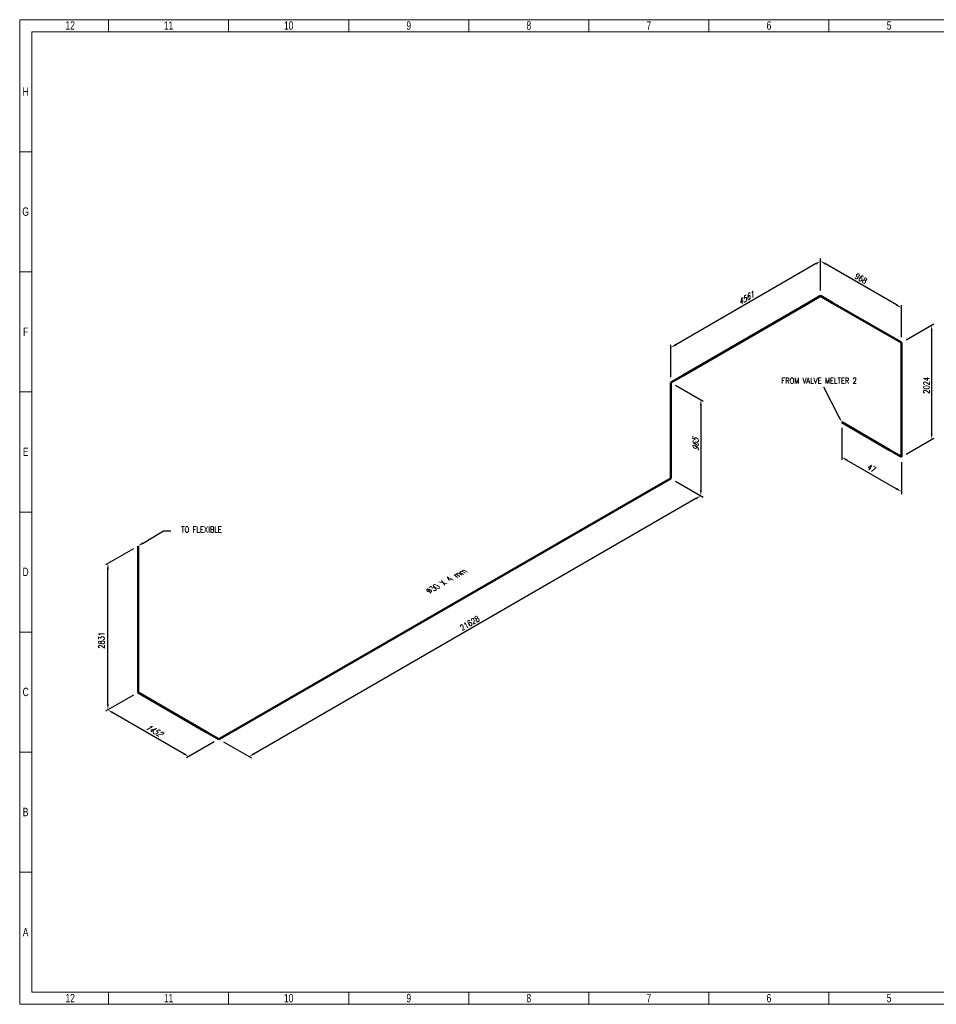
# Model space of a CAD drawing. Header units: millimetres. Extents: x 0 to 594, y 0 to 424.
# Tile 1 of 14: x 0 to 395, y 0 to 424. Entities that reach past the tile are written whole.
import ezdxf
from ezdxf import colors
from ezdxf.entities.mleader import LeaderData, LeaderLine
from ezdxf.math import Vec2, Vec3

# ---------------------------------------------------------------- set-up
doc = ezdxf.new("R2010")
doc.units = ezdxf.units.MM
doc.header["$LTSCALE"] = 0.25
doc.layers.add('Annotation', color=7, linetype='Continuous')
doc.layers.add('Dimension', color=1, linetype='Continuous')
doc.layers.add('Pipe Small Bore', color=30, linetype='Continuous', lineweight=50)
doc.styles.add('AdskIsoAnnotation', font='romans.shx', dxfattribs={"width": 0.8, "height": 1})
doc.styles.add('AdskIsoMetric', font='romans.shx', dxfattribs={"width": 0.8, "height": 2.5})
doc.styles.add('AdskIsoMetric-30', font='romans.shx', dxfattribs={"width": 0.8, "height": 2.5})
doc.styles.add('AdskIsoMetric30', font='romans.shx', dxfattribs={"width": 0.8, "oblique": 30, "height": 2.5})
doc.styles.add('SLDTEXTSTYLE3', font='TXT', dxfattribs={"width": 0.75})
doc.styles.get("Standard").update_dxf_attribs({"font": 'arial.ttf'})
doc.dimstyles.new('AdskIsoMetric', dxfattribs={"dimtxt": 2.5, "dimasz": 2.5, "dimexe": 1, "dimexo": 2, "dimgap": 0.8, "dimtad": 1, "dimdec": 0, "dimrnd": 1, "dimzin": 0, "dimdsep": 46, "dimtxsty": 'AdskIsoMetric', "dimcen": 0, "dimclrt": 7, "dimadec": 0, "dimazin": 0, "dimtfac": 1, "dimtdec": 0, "dimtmove": 1, "dimatfit": 3, "dimfxl": 1, "dimtfill": 1, "dimfrac": 2, "dimtolj": 1, "dimtzin": 0, "dimarcsym": 0})

# ---------------------------------------------------------------- blocks, each defined once
blk = doc.blocks.new('*D17')
at = {"layer": 'Defpoints', "color": 0, "transparency": 16777216}
for p in [(354.27, 250.79), (380.01, 235.93), (380.01, 220.93)]:
    blk.add_point(p, dxfattribs=at)
at = {"layer": 'Dimension', "color": 0, "lineweight": -2, "transparency": 16777216}
for p, q in [((354.27, 248.48), (354.27, 234.64)), ((356.43, 234.54), (377.84, 222.18)), ((380.01, 233.62), (380.01, 219.78))]:
    blk.add_line(p, q, dxfattribs=at)
at = {"layer": 'Dimension', "color": 0, "transparency": 16777216}
for points in [[(356.64, 234.9), (356.23, 234.18), (354.27, 235.79)], [(378.05, 222.54), (377.64, 221.82), (380.01, 220.93)]]:
    blk.add_solid(points, dxfattribs=at)
at = {"layer": 'Dimension', "color": 7, "transparency": 16777216, "insert": (367.14, 230.95), "char_height": 2.5, "attachment_point": 5, "rotation": 330, "style": 'AdskIsoMetric-30', "bg_fill": 3, "box_fill_scale": 1.1, "bg_fill_color": 256, "bg_fill_true_color": 13158600, "bg_fill_transparency": 0}
blk.add_mtext('\\A1;47', dxfattribs=at)
blk = doc.blocks.new('*D18')
at = {"layer": 'Defpoints', "color": 0, "transparency": 16777216}
for p in [(393, 292.62), (380.01, 285.12), (380.01, 235.93)]:
    blk.add_point(p, dxfattribs=at)
at = {"layer": 'Dimension', "color": 0, "lineweight": -2, "transparency": 16777216}
for p, q in [((382.01, 286.27), (394, 293.2)), ((393, 245.93), (393, 290.12)), ((382.01, 237.09), (394, 244.01))]:
    blk.add_line(p, q, dxfattribs=at)
at = {"layer": 'Dimension', "color": 0, "transparency": 16777216}
for points in [[(392.58, 290.12), (393.42, 290.12), (393, 292.62)], [(392.58, 245.93), (393.42, 245.93), (393, 243.43)]]:
    blk.add_solid(points, dxfattribs=at)
at = {"layer": 'Dimension', "color": 7, "transparency": 16777216, "insert": (390.76, 266.73), "char_height": 2.5, "attachment_point": 5, "rotation": 90, "style": 'AdskIsoMetric-30', "bg_fill": 3, "box_fill_scale": 1.1, "bg_fill_color": 256, "bg_fill_true_color": 13158600, "bg_fill_transparency": 0}
blk.add_mtext('\\A1;2024', dxfattribs=at)
blk = doc.blocks.new('*D19')
at = {"layer": 'Defpoints', "color": 0, "transparency": 16777216}
for p in [(345.13, 320.26), (345.13, 305.26), (380.01, 285.12)]:
    blk.add_point(p, dxfattribs=at)
at = {"layer": 'Dimension', "color": 0, "lineweight": -2, "transparency": 16777216}
for p, q in [((345.13, 307.57), (345.13, 321.41)), ((377.84, 301.37), (347.3, 319.01)), ((380.01, 287.43), (380.01, 301.27))]:
    blk.add_line(p, q, dxfattribs=at)
at = {"layer": 'Dimension', "color": 0, "transparency": 16777216}
for points in [[(347.5, 319.37), (347.09, 318.65), (345.13, 320.26)], [(378.05, 301.73), (377.64, 301.01), (380.01, 300.12)]]:
    blk.add_solid(points, dxfattribs=at)
at = {"layer": 'Dimension', "color": 7, "transparency": 16777216, "insert": (362.57, 312.77), "char_height": 2.5, "attachment_point": 5, "rotation": 330, "style": 'AdskIsoMetric-30', "bg_fill": 3, "box_fill_scale": 1.1, "bg_fill_color": 256, "bg_fill_true_color": 13158600, "bg_fill_transparency": 0}
blk.add_mtext('\\A1;968', dxfattribs=at)
blk = doc.blocks.new('*D20')
at = {"layer": 'Defpoints', "color": 0, "transparency": 16777216}
for p in [(345.13, 305.26), (280.55, 282.97), (280.55, 267.97)]:
    blk.add_point(p, dxfattribs=at)
at = {"layer": 'Dimension', "color": 0, "lineweight": -2, "transparency": 16777216}
for p, q in [((342.97, 319.01), (282.71, 284.22)), ((345.13, 307.57), (345.13, 321.41)), ((280.55, 270.28), (280.55, 284.12))]:
    blk.add_line(p, q, dxfattribs=at)
at = {"layer": 'Dimension', "color": 0, "transparency": 16777216}
for points in [[(342.76, 319.37), (343.17, 318.65), (345.13, 320.26)], [(282.5, 284.58), (282.92, 283.86), (280.55, 282.97)]]:
    blk.add_solid(points, dxfattribs=at)
at = {"layer": 'Dimension', "color": 7, "transparency": 16777216, "insert": (312.84, 304.2), "char_height": 2.5, "attachment_point": 5, "rotation": 30, "style": 'AdskIsoMetric30', "bg_fill": 3, "box_fill_scale": 1.1, "bg_fill_color": 256, "bg_fill_true_color": 13158600, "bg_fill_transparency": 0}
blk.add_mtext('\\A1;4561', dxfattribs=at)
blk = doc.blocks.new('*D21')
at = {"layer": 'Defpoints', "color": 0, "transparency": 16777216}
for p in [(280.55, 267.97), (280.55, 226.64), (293.54, 219.14)]:
    blk.add_point(p, dxfattribs=at)
at = {"layer": 'Dimension', "color": 0, "lineweight": -2, "transparency": 16777216}
for p, q in [((282.55, 266.81), (294.54, 259.89)), ((293.54, 257.97), (293.54, 221.64)), ((282.55, 225.49), (294.54, 218.56))]:
    blk.add_line(p, q, dxfattribs=at)
at = {"layer": 'Dimension', "color": 0, "transparency": 16777216}
for points in [[(293.12, 257.97), (293.95, 257.97), (293.54, 260.47)], [(293.12, 221.64), (293.95, 221.64), (293.54, 219.14)]]:
    blk.add_solid(points, dxfattribs=at)
at = {"layer": 'Dimension', "color": 7, "transparency": 16777216, "insert": (291.3, 241.1), "char_height": 2.5, "attachment_point": 5, "rotation": 90, "style": 'AdskIsoMetric30', "bg_fill": 3, "box_fill_scale": 1.1, "bg_fill_color": 256, "bg_fill_true_color": 13158600, "bg_fill_transparency": 0}
blk.add_mtext('\\A1;965', dxfattribs=at)
blk = doc.blocks.new('*D22')
at = {"layer": 'Defpoints', "color": 0, "transparency": 16777216}
for p in [(280.55, 226.64), (85.87, 114.24), (98.86, 106.74)]:
    blk.add_point(p, dxfattribs=at)
at = {"layer": 'Dimension', "color": 0, "lineweight": -2, "transparency": 16777216}
for p, q in [((282.55, 225.49), (294.54, 218.56)), ((291.37, 217.89), (101.02, 107.99)), ((87.87, 113.09), (99.86, 106.17))]:
    blk.add_line(p, q, dxfattribs=at)
at = {"layer": 'Dimension', "color": 0, "transparency": 16777216}
for points in [[(291.16, 218.25), (291.58, 217.53), (293.54, 219.14)], [(100.82, 108.35), (101.23, 107.63), (98.86, 106.74)]]:
    blk.add_solid(points, dxfattribs=at)
at = {"layer": 'Dimension', "color": 7, "transparency": 16777216, "insert": (193.96, 164.24), "char_height": 2.5, "attachment_point": 5, "rotation": 30, "style": 'AdskIsoMetric-30', "bg_fill": 3, "box_fill_scale": 1.1, "bg_fill_color": 256, "bg_fill_true_color": 13158600, "bg_fill_transparency": 0}
blk.add_mtext('\\A1;21628', dxfattribs=at)
blk = doc.blocks.new('*D23')
at = {"layer": 'Defpoints', "color": 0, "transparency": 16777216}
for p in [(50.99, 134.38), (38, 126.88), (85.87, 114.24)]:
    blk.add_point(p, dxfattribs=at)
at = {"layer": 'Dimension', "color": 0, "lineweight": -2, "transparency": 16777216}
for p, q in [((48.99, 133.23), (37, 126.3)), ((70.71, 107.99), (40.16, 125.63)), ((83.87, 113.09), (71.88, 106.17))]:
    blk.add_line(p, q, dxfattribs=at)
at = {"layer": 'Dimension', "color": 0, "transparency": 16777216}
for points in [[(40.37, 125.99), (39.96, 125.27), (38, 126.88)], [(70.92, 108.35), (70.51, 107.63), (72.88, 106.74)]]:
    blk.add_solid(points, dxfattribs=at)
at = {"layer": 'Dimension', "color": 7, "transparency": 16777216, "insert": (57.68, 118.11), "char_height": 2.5, "attachment_point": 5, "rotation": 330, "style": 'AdskIsoMetric30', "bg_fill": 3, "box_fill_scale": 1.1, "bg_fill_color": 256, "bg_fill_true_color": 13158600, "bg_fill_transparency": 0}
blk.add_mtext('\\A1;1452', dxfattribs=at)
blk = doc.blocks.new('*D24')
at = {"layer": 'Defpoints', "color": 0, "transparency": 16777216}
for p in [(50.99, 197.49), (38, 189.99), (50.99, 134.38)]:
    blk.add_point(p, dxfattribs=at)
at = {"layer": 'Dimension', "color": 0, "lineweight": -2, "transparency": 16777216}
for p, q in [((48.99, 196.34), (37, 189.41)), ((38, 129.38), (38, 187.49)), ((48.99, 133.23), (37, 126.3))]:
    blk.add_line(p, q, dxfattribs=at)
at = {"layer": 'Dimension', "color": 0, "transparency": 16777216}
for points in [[(37.58, 187.49), (38.42, 187.49), (38, 189.99)], [(37.58, 129.38), (38.42, 129.38), (38, 126.88)]]:
    blk.add_solid(points, dxfattribs=at)
at = {"layer": 'Dimension', "color": 7, "transparency": 16777216, "insert": (35.25, 156.85), "char_height": 2.5, "attachment_point": 5, "rotation": 90, "style": 'AdskIsoMetric-30', "bg_fill": 3, "box_fill_scale": 1.1, "bg_fill_color": 256, "bg_fill_true_color": 13158600, "bg_fill_transparency": 0}
blk.add_mtext('\\A1;2831', dxfattribs=at)
blk = doc.blocks.new('Elbow-1-Iso2DSkew90')
at = {"color": 0, "linetype": 'ByBlock', "lineweight": -2, "extrusion": (-3.08693e-11, -0.816497, -0.57735)}
for p, q in [((0, 0), (-5.3, 3.06)), ((5.3, 3.06), (0, 0)), ((0, 0), (0, 0))]:
    blk.add_line(p, q, dxfattribs=at)
blk = doc.blocks.new('Elbow-2-Iso2DSkew90')
at = {"color": 0, "linetype": 'ByBlock', "lineweight": -2, "extrusion": (0.707107, 0.408248, -0.57735)}
for p, q in [((0, 0), (0, 6.12)), ((0, 0), (0, 0)), ((5.3, -3.06), (0, 0))]:
    blk.add_line(p, q, dxfattribs=at)
blk = doc.blocks.new('Elbow-1-Iso2DSkew180')
at = {"color": 0, "linetype": 'ByBlock', "lineweight": -2, "extrusion": (-0.707107, 0.408248, -0.57735)}
for p, q in [((0, 6.12), (0, 0)), ((0, 0), (-5.3, -3.06)), ((0, 0), (0, 0))]:
    blk.add_line(p, q, dxfattribs=at)
blk = doc.blocks.new('Elbow-3-Iso2DSkew90')
at = {"color": 0, "linetype": 'ByBlock', "lineweight": -2, "extrusion": (0.707107, -0.408248, 0.57735)}
for p, q in [((5.3, 3.06), (0, 0)), ((0, 0), (0, -6.12)), ((0, 0), (0, 0))]:
    blk.add_line(p, q, dxfattribs=at)
blk = doc.blocks.new('Elbow-4-Iso2DSkew90')
at = {"color": 0, "linetype": 'ByBlock', "lineweight": -2, "extrusion": (0, 0.816497, 0.57735)}
for p, q in [((0, 0), (-5.3, -3.06)), ((0, 0), (0, 0)), ((5.3, -3.06), (0, 0))]:
    blk.add_line(p, q, dxfattribs=at)
blk = doc.blocks.new('Elbow-5-Iso2DSkew90')
at = {"color": 0, "linetype": 'ByBlock', "lineweight": -2, "extrusion": (-0.707107, -0.408248, 0.57735)}
for p, q in [((0, 0), (0, 6.12)), ((-5.3, 3.06), (0, 0)), ((0, 0), (0, 0))]:
    blk.add_line(p, q, dxfattribs=at)
blk = doc.blocks.new('Elbow-1-Iso2DSkew0')
at = {"color": 0, "linetype": 'ByBlock', "lineweight": -2, "extrusion": (-0.707107, -0.408248, 0.57735)}
for p, q in [((0, 0), (-5.3, 3.06)), ((0, 0), (0, 0)), ((0, -6.12), (0, 0))]:
    blk.add_line(p, q, dxfattribs=at)
blk = doc.blocks.new('cajetin')
at = {"color": 7, "linetype": 'Continuous', "lineweight": 18}
for p, q in [((0, 0), (0, 615)), ((0, 615), (861, 615)), ((55.5, 607.5), (55.5, 615)), ((130.5, 607.5), (130.5, 615)), ((205.5, 607.5), (205.5, 615)), ((280.5, 607.5), (280.5, 615)), ((355.5, 607.5), (355.5, 615)), ((430.5, 607.5), (430.5, 615)), ((505.5, 607.5), (505.5, 615)), ((7.5, 7.5), (7.5, 607.5)), ((7.5, 607.5), (853.5, 607.5)), ((430.5, 607.5), (430.5, 607.5)), ((7.5, 532.5), (0, 532.5)), ((7.5, 457.5), (0, 457.5)), ((7.5, 382.5), (0, 382.5)), ((7.5, 307.5), (0, 307.5)), ((7.5, 307.5), (7.5, 307.5)), ((7.5, 232.5), (0, 232.5)), ((7.5, 157.5), (0, 157.5)), ((7.5, 82.5), (0, 82.5)), ((853.5, 7.5), (7.5, 7.5)), ((55.5, 7.5), (55.5, 0)), ((130.5, 7.5), (130.5, 0)), ((205.5, 7.5), (205.5, 0)), ((280.5, 7.5), (280.5, 0)), ((355.5, 7.5), (355.5, 0)), ((430.5, 7.5), (430.5, 7.5)), ((430.5, 7.5), (430.5, 0)), ((505.5, 7.5), (505.5, 0)), ((861, 0), (0, 0))]:
    blk.add_line(p, q, dxfattribs=at)
at = {"color": 7, "linetype": 'Continuous', "lineweight": 0, "char_height": 5.25, "attachment_point": 2, "style": 'SLDTEXTSTYLE3'}
for s, insert in [('12', (31.51, 613.99)), ('11', (93.01, 613.99)), ('10', (168.01, 613.99)), ('9', (243.01, 613.99)), ('8', (318.01, 613.99)), ('7', (393.01, 613.99)), ('6', (468.01, 613.99)), ('5', (543.01, 613.99)), ('H', (3.75, 572.74)), ('G', (3.68, 497.74)), ('F', (3.71, 422.74)), ('E', (3.74, 347.74)), ('D', (3.68, 272.74)), ('C', (3.73, 197.74)), ('B', (3.69, 122.74)), ('A', (3.7, 47.74)), ('12', (31.51, 6.49)), ('11', (93.01, 6.49)), ('10', (168.01, 6.49)), ('9', (243.01, 6.49)), ('8', (318.01, 6.49)), ('7', (393.01, 6.49)), ('6', (468.01, 6.49)), ('5', (543.01, 6.49))]:
    blk.add_mtext(s, dxfattribs=dict(at, insert=insert))

msp = doc.modelspace()

# ---------------------------------------------------------------- leaders
at = {"layer": 'Annotation'}
ml = msp.add_multileader_mtext('Standard', dxfattribs=at)
ml.set_content('')
ml.set_leader_properties()
ml.build(insert=Vec2(0, 0))
ml.multileader.update_dxf_attribs({"dogleg_length": 0, "arrow_head_size": 2.5})
ctx = ml.context
ctx.base_point, ctx.arrow_head_size, ctx.plane_origin = Vec3(346.594, 265.907), 2.5, Vec3(-28.263, 24.907)
notes = []
notes.append((ctx, [(0, (1, 1, 0), (346.594, 265.907), (-1, 0), 0, [(0, [(354.27, 250.794)], 0, [])])]))
ctx.mtext, ml.multileader.dxf.content_type = None, 0
ml = msp.add_multileader_mtext('Standard', dxfattribs=at)
ml.set_content('')
ml.set_leader_properties()
ml.build(insert=Vec2(0, 0))
ml.multileader.update_dxf_attribs({"dogleg_length": 3.062, "arrow_head_size": 2.5})
ctx = ml.context
ctx.base_point, ctx.arrow_head_size = Vec3(58.938, 204), 2.5
notes.append((ctx, [(0, (1, 1, 0), (62, 204), (1, 0), 3.062, [(0, [(50.99, 197.491)], 0, [])])]))
ctx.mtext, ml.multileader.dxf.content_type = None, 0
for ctx, leaders in notes:
    for number, flags, end, landing, length, lines in leaders:
        leader = LeaderData()
        leader.index, (leader.has_last_leader_line, leader.has_dogleg_vector, leader.attachment_direction) = number, flags
        leader.last_leader_point, leader.dogleg_vector, leader.dogleg_length = Vec3(end), Vec3(landing), length
        for number, points, colour, breaks in lines:
            line = LeaderLine()
            line.index, line.vertices, line.color, line.breaks = number, Vec3.list(points), colors.encode_raw_color(colour), breaks
            leader.lines.append(line)
        ctx.leaders.append(leader)

# ---------------------------------------------------------------- next in the draw order: dimensions: what is measured, and where the dimension line sits
at = {"layer": 'Dimension'}
dim = msp.add_linear_dim(base=(380.01, 220.933), p1=(354.27, 250.794), p2=(380.01, 235.933), angle=330, text='47', dimstyle='AdskIsoMetric', override={"dimtad": 0, "dimlfac": 1.593161, "dimtxsty": 'AdskIsoMetric-30', "dimse1": 0, "dimse2": 0, "dimsd1": 0, "dimsd2": 0, "dimtmove": 1}, dxfattribs=at)
dim.commit()
dim.dimension.update_dxf_attribs({"geometry": '*D17', "text_midpoint": (367.14, 230.95), "dimtype": 160})

# ---------------------------------------------------------------- next in the draw order: linework, layer by layer
at = {"layer": 'Pipe Small Bore'}
msp.add_lwpolyline([(354.27, 250.794), (374.706, 238.995)], dxfattribs=at)

# ---------------------------------------------------------------- next in the draw order: dimensions: what is measured, and where the dimension line sits
at = {"layer": 'Dimension'}
dim = msp.add_linear_dim(base=(393, 292.619), p1=(380.01, 235.933), p2=(380.01, 285.119), angle=90, text='2024', dimstyle='AdskIsoMetric', override={"dimtad": 0, "dimlfac": 41.157042, "dimtxsty": 'AdskIsoMetric-30', "dimse1": 0, "dimse2": 0, "dimsd1": 0, "dimsd2": 0, "dimtmove": 1}, dxfattribs=at)
dim.commit()
dim.dimension.update_dxf_attribs({"geometry": '*D18', "text_midpoint": (390.76, 266.733), "dimtype": 160})

# ---------------------------------------------------------------- next in the draw order: linework, layer by layer
at = {"layer": 'Pipe Small Bore'}
msp.add_lwpolyline([(380.01, 242.057), (380.01, 278.995)], dxfattribs=at)

# ---------------------------------------------------------------- next in the draw order: block references
msp.add_blockref('Elbow-5-Iso2DSkew90', (380.01, 235.933), dxfattribs=at)

# ---------------------------------------------------------------- next in the draw order: dimensions: what is measured, and where the dimension line sits
at = {"layer": 'Dimension'}
dim = msp.add_linear_dim(base=(345.131, 320.256), p1=(380.01, 285.119), p2=(345.131, 305.256), angle=150, text='968', dimstyle='AdskIsoMetric', override={"dimtad": 0, "dimlfac": 24.025706, "dimtxsty": 'AdskIsoMetric-30', "dimse1": 0, "dimse2": 0, "dimsd1": 0, "dimsd2": 0, "dimtmove": 1}, dxfattribs=at)
dim.commit()
dim.dimension.update_dxf_attribs({"geometry": '*D19', "text_midpoint": (362.57, 312.774), "dimtype": 160})

# ---------------------------------------------------------------- next in the draw order: linework, layer by layer
at = {"layer": 'Pipe Small Bore'}
msp.add_lwpolyline([(374.706, 288.181), (350.434, 302.194)], dxfattribs=at)

# ---------------------------------------------------------------- next in the draw order: block references
msp.add_blockref('Elbow-1-Iso2DSkew0', (380.01, 285.119), dxfattribs=at)

# ---------------------------------------------------------------- next in the draw order: dimensions: what is measured, and where the dimension line sits
at = {"layer": 'Dimension'}
dim = msp.add_linear_dim(base=(280.545, 282.968), p1=(345.131, 305.256), p2=(280.545, 267.968), angle=210, text='4561', dimstyle='AdskIsoMetric', override={"dimtad": 0, "dimlfac": 61.160004, "dimtxsty": 'AdskIsoMetric30', "dimse1": 0, "dimse2": 0, "dimsd1": 0, "dimsd2": 0, "dimtmove": 1}, dxfattribs=at)
dim.commit()
dim.dimension.update_dxf_attribs({"geometry": '*D20', "text_midpoint": (312.838, 304.198), "dimtype": 160})

# ---------------------------------------------------------------- next in the draw order: linework, layer by layer
at = {"layer": 'Pipe Small Bore'}
msp.add_lwpolyline([(339.827, 302.194), (285.849, 271.03)], dxfattribs=at)

# ---------------------------------------------------------------- next in the draw order: block references
msp.add_blockref('Elbow-4-Iso2DSkew90', (345.131, 305.256), dxfattribs=at)

# ---------------------------------------------------------------- next in the draw order: dimensions: what is measured, and where the dimension line sits
at = {"layer": 'Dimension'}
dim = msp.add_linear_dim(base=(293.536, 219.14), p1=(280.545, 267.968), p2=(280.545, 226.64), angle=270, text='965', dimstyle='AdskIsoMetric', override={"dimtad": 0, "dimlfac": 23.349951, "dimtxsty": 'AdskIsoMetric30', "dimse1": 0, "dimse2": 0, "dimsd1": 0, "dimsd2": 0, "dimtmove": 1}, dxfattribs=at)
dim.commit()
dim.dimension.update_dxf_attribs({"geometry": '*D21', "text_midpoint": (291.296, 241.097), "dimtype": 160})

# ---------------------------------------------------------------- next in the draw order: linework, layer by layer
at = {"layer": 'Pipe Small Bore'}
msp.add_lwpolyline([(280.545, 261.844), (280.545, 232.764)], dxfattribs=at)

# ---------------------------------------------------------------- next in the draw order: block references
msp.add_blockref('Elbow-3-Iso2DSkew90', (280.545, 267.968), dxfattribs=at)

# ---------------------------------------------------------------- next in the draw order: dimensions: what is measured, and where the dimension line sits
at = {"layer": 'Dimension'}
dim = msp.add_linear_dim(base=(98.86, 106.744), p1=(280.545, 226.64), p2=(85.869, 114.244), angle=210, text='21628', dimstyle='AdskIsoMetric', override={"dimtad": 0, "dimlfac": 96.212572, "dimtxsty": 'AdskIsoMetric-30', "dimse1": 0, "dimse2": 0, "dimsd1": 0, "dimsd2": 0, "dimtmove": 1}, dxfattribs=at)
dim.commit()
dim.dimension.update_dxf_attribs({"geometry": '*D22', "text_midpoint": (193.958, 164.235), "dimtype": 160})

# ---------------------------------------------------------------- next in the draw order: linework, layer by layer
at = {"layer": 'Pipe Small Bore'}
msp.add_lwpolyline([(275.242, 223.578), (91.173, 117.306)], dxfattribs=at)

# ---------------------------------------------------------------- next in the draw order: block references
msp.add_blockref('Elbow-1-Iso2DSkew180', (280.545, 226.64), dxfattribs=at)

# ---------------------------------------------------------------- next in the draw order: dimensions: what is measured, and where the dimension line sits
at = {"layer": 'Dimension'}
dim = msp.add_linear_dim(base=(38, 126.881), p1=(85.869, 114.244), p2=(50.99, 134.381), angle=150, text='1452', dimstyle='AdskIsoMetric', override={"dimtad": 0, "dimlfac": 36.039991, "dimtxsty": 'AdskIsoMetric30', "dimse1": 0, "dimse2": 0, "dimsd1": 0, "dimsd2": 0, "dimtmove": 1}, dxfattribs=at)
dim.commit()
dim.dimension.update_dxf_attribs({"geometry": '*D23', "text_midpoint": (57.679, 118.106), "dimtype": 160})

# ---------------------------------------------------------------- next in the draw order: linework, layer by layer
at = {"layer": 'Pipe Small Bore'}
msp.add_lwpolyline([(80.566, 117.306), (56.294, 131.319)], dxfattribs=at)

# ---------------------------------------------------------------- next in the draw order: block references
msp.add_blockref('Elbow-1-Iso2DSkew90', (85.869, 114.244), dxfattribs=at)

# ---------------------------------------------------------------- next in the draw order: dimensions: what is measured, and where the dimension line sits
at = {"layer": 'Dimension'}
dim = msp.add_linear_dim(base=(38, 189.991), p1=(50.99, 134.381), p2=(50.99, 197.491), angle=90, text='2831', dimstyle='AdskIsoMetric', override={"dimtad": 0, "dimlfac": 44.865421, "dimtxsty": 'AdskIsoMetric-30', "dimse1": 0, "dimse2": 0, "dimsd1": 0, "dimsd2": 0, "dimtmove": 1}, dxfattribs=at)
dim.commit()
dim.dimension.update_dxf_attribs({"geometry": '*D24', "text_midpoint": (35.25, 156.849), "dimtype": 160})

# ---------------------------------------------------------------- next in the draw order: linework, layer by layer
at = {"layer": 'Pipe Small Bore'}
msp.add_lwpolyline([(50.99, 140.505), (50.99, 197.491)], dxfattribs=at)

# ---------------------------------------------------------------- next in the draw order: block references
at = {"xscale": 0.689895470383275, "yscale": 0.689895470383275, "zscale": 0.689895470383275}
msp.add_blockref('cajetin', (0, 0), dxfattribs=at)
at = {"layer": 'Pipe Small Bore'}
msp.add_blockref('Elbow-2-Iso2DSkew90', (50.99, 134.381), dxfattribs=at)

# ---------------------------------------------------------------- next in the draw order: texts
at = {"layer": 'Annotation', "char_height": 2.5, "attachment_point": 7, "style": 'AdskIsoAnnotation', "bg_fill": 3, "box_fill_scale": 1, "bg_fill_color": 256, "bg_fill_true_color": 13158600, "bg_fill_transparency": 0}
for s, insert in [('FROM VALVE MELTER 2', (328.26, 267.46)), ('TO FLEXIBLE', (69.638, 203.342))]:
    msp.add_mtext(s, dxfattribs=dict(at, insert=insert))
at = {"layer": 'Annotation', "insert": (176.955, 177.043), "char_height": 2.5, "width": 46.99631, "attachment_point": 7, "rotation": 30, "style": 'AdskIsoAnnotation', "bg_fill": 3, "box_fill_scale": 1, "bg_fill_color": 256, "bg_fill_true_color": 13158600, "bg_fill_transparency": 0}
msp.add_mtext('{\\Q-30;Ø30 X 4 mm}', dxfattribs=at)

doc.saveas('drawing.dxf')
